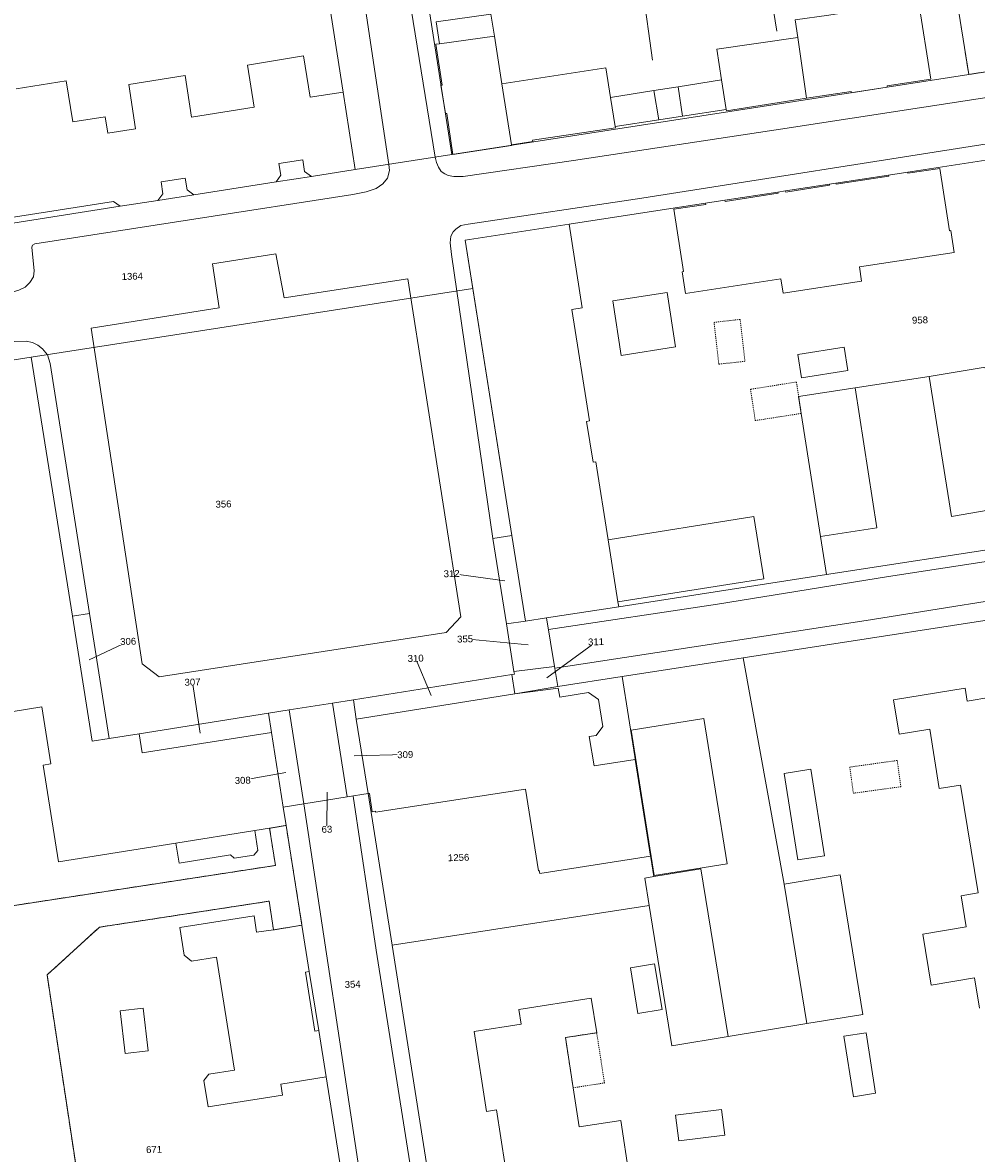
# Model space of a CAD drawing. Header units: millimetres. Extents: x -191 to 81095, y -508122 to 28741.
# Tile 222 of 251: x 5838 to 5936, y 9694 to 9809. Entities that reach past the tile are written whole.
import ezdxf

# ---------------------------------------------------------------- set-up
doc = ezdxf.new("R2010")
doc.units = ezdxf.units.MM
for name, pattern in [('VE22-087 DB - VST Hervest-Dorsten ALK VA2736$0$1', [0]), ('VE22-087 DB - VST Hervest-Dorsten ALK VA2736$0$2', [0.16, 0.06, -0.1]), ('VE22-087 DB - VST Hervest-Dorsten ALK VA2736$0$3', [0.26, 0.11, -0.15])]:
    doc.linetypes.add(name, pattern=pattern)
for name, color, linetype, lineweight in [('VE22-087 DB - VST Hervest-Dorsten ALK VA2736$0$AX_Bauteil', 7, 'VE22-087 DB - VST Hervest-Dorsten ALK VA2736$0$1', 18), ('VE22-087 DB - VST Hervest-Dorsten ALK VA2736$0$AX_Flurstueck', 9, 'VE22-087 DB - VST Hervest-Dorsten ALK VA2736$0$1', 18), ('VE22-087 DB - VST Hervest-Dorsten ALK VA2736$0$AX_Gebaeude', 7, 'VE22-087 DB - VST Hervest-Dorsten ALK VA2736$0$1', 18), ('VE22-087 DB - VST Hervest-Dorsten ALK VA2736$0$AX_Platz', 7, 'VE22-087 DB - VST Hervest-Dorsten ALK VA2736$0$1', 18), ('VE22-087 DB - VST Hervest-Dorsten ALK VA2736$0$AX_SonstigesBauwerkOderSonstigeEinrichtung', 7, 'VE22-087 DB - VST Hervest-Dorsten ALK VA2736$0$1', 18), ('VE22-087 DB - VST Hervest-Dorsten ALK VA2736$0$AX_Strassenverkehr', 7, 'VE22-087 DB - VST Hervest-Dorsten ALK VA2736$0$1', 18), ('VE22-087 DB - VST Hervest-Dorsten ALK VA2736$0$AX_Strassenverkehrsanlage', 7, 'VE22-087 DB - VST Hervest-Dorsten ALK VA2736$0$1', 18), ('VE22-087 DB - VST Hervest-Dorsten ALK VA2736$0$AX_Vegetationsmerkmal', 7, 'VE22-087 DB - VST Hervest-Dorsten ALK VA2736$0$1', 18), ('VE22-087 DB - VST Hervest-Dorsten ALK VA2736$0$AX_Weg', 7, 'VE22-087 DB - VST Hervest-Dorsten ALK VA2736$0$1', 18), ('VE22-087 DB - VST Hervest-Dorsten ALK VA2736$0$AX_Wohnbauflaeche', 7, 'VE22-087 DB - VST Hervest-Dorsten ALK VA2736$0$1', 18)]:
    doc.layers.add(name, color=color, linetype=linetype, lineweight=lineweight)
doc.layers.add('XREF ALK Kataster', color=251, linetype='Continuous')
doc.styles.add('VE22-087 DB - VST Hervest-Dorsten ALK VA2736$0$0', font='arial.ttf')

# ---------------------------------------------------------------- blocks, each defined once
blk = doc.blocks.new('VE22-087 DB - VST Hervest-Dorsten ALK VA2736')
at = {"layer": 'VE22-087 DB - VST Hervest-Dorsten ALK VA2736$0$AX_Bauteil', "color": 7, "linetype": 'VE22-087 DB - VST Hervest-Dorsten ALK VA2736$0$1', "lineweight": 13, "ltscale": 0.5}
for points in [[(5905.32, 9802.87, 0), (5902.86, 9802.49, 0), (5903.35, 9799.51, 0), (5905.79, 9799.88, 0)], [(5913.06, 9759.06, 0), (5898.19, 9756.7, 0), (5899.2, 9750.37, 0), (5914.07, 9752.73, 0)], [(5888.38, 9757.12, 0), (5886.45, 9756.82, 0), (5887.83, 9748.13, 0), (5889.76, 9748.41, 0)], [(5845.31, 9749.2, 0), (5843.57, 9748.92, 0), (5845.6, 9736.16, 0), (5847.31, 9736.43, 0)]]:
    blk.add_polyline3d(points, close=True, dxfattribs=at)
at = {"layer": 'VE22-087 DB - VST Hervest-Dorsten ALK VA2736$0$AX_Flurstueck', "linetype": 'VE22-087 DB - VST Hervest-Dorsten ALK VA2736$0$1', "lineweight": 13, "ltscale": 0.5}
for points in [[(5868.56, 9819.08, 0), (5871.18, 9802.33, 0), (5872.41, 9794.43, 0), (5882.27, 9795.96, 0), (5879.56, 9813.15, 0)], [(5933.08, 9816.01, 0), (5934.96, 9804.13, 0), (5938.91, 9804.74, 0), (5937.03, 9816.62, 0)], [(5835.34, 9788.64, 0), (5848.45, 9790.69, 0), (5852.3, 9791.29, 0), (5855.95, 9791.86, 0), (5864.34, 9793.17, 0), (5867.95, 9793.74, 0), (5872.41, 9794.43, 0), (5871.18, 9802.33, 0), (5868.56, 9819.08, 0)], [(5976.9, 9810.62, 0), (5969.13, 9809.41, 0), (5960.51, 9808.08, 0), (5938.91, 9804.74, 0), (5934.96, 9804.13, 0), (5926.65, 9802.84, 0), (5882.27, 9795.96, 0), (5872.41, 9794.43, 0), (5867.95, 9793.74, 0), (5864.34, 9793.17, 0), (5855.95, 9791.86, 0), (5852.3, 9791.29, 0), (5848.45, 9790.69, 0), (5835.34, 9788.64, 0)], [(5827.84, 9773.51, 0), (5839.38, 9775.3, 0), (5884.4, 9782.3, 0), (5883.61, 9787.24, 0), (5894.21, 9788.87, 0), (5908.12, 9791.01, 0), (5910.11, 9791.32, 0), (5915.5, 9792.15, 0), (5916.27, 9792.26, 0), (5920.75, 9792.95, 0), (5921.42, 9793.06, 0), (5926.78, 9793.88, 0), (5928.74, 9794.18, 0), (5949.06, 9797.31, 0), (5957.09, 9798.55, 0), (5968.55, 9800.31, 0), (5976.62, 9801.55, 0), (5980.57, 9802.15, 0), (5983.05, 9802.52, 0), (5985.03, 9802.83, 0), (5990.03, 9803.61, 0), (5988.6, 9812.43, 0)], [(5949.06, 9797.31, 0), (5928.74, 9794.18, 0), (5926.78, 9793.88, 0), (5921.42, 9793.06, 0), (5920.75, 9792.95, 0), (5916.27, 9792.26, 0), (5915.5, 9792.15, 0), (5910.11, 9791.32, 0), (5908.12, 9791.01, 0), (5894.21, 9788.87, 0), (5883.61, 9787.24, 0), (5884.4, 9782.3, 0), (5888.38, 9757.12, 0), (5889.76, 9748.41, 0), (5891.92, 9748.74, 0), (5899.28, 9749.88, 0), (5920.45, 9753.15, 0), (5939.92, 9756.15, 0)], [(5835.65, 9719.12, 0), (5864.27, 9723.5, 0), (5863.68, 9727.29, 0), (5865.36, 9727.58, 0), (5865.06, 9729.45, 0), (5863.86, 9737.05, 0), (5850.69, 9734.97, 0), (5850.39, 9736.91, 0), (5847.31, 9736.43, 0), (5845.6, 9736.16, 0), (5843.57, 9748.92, 0), (5839.38, 9775.3, 0), (5827.84, 9773.51, 0)], [(5939.92, 9756.15, 0), (5920.45, 9753.15, 0), (5899.28, 9749.88, 0), (5891.92, 9748.74, 0), (5892.74, 9743.79, 0), (5893.08, 9741.76, 0), (5899.62, 9742.77, 0), (5911.97, 9744.68, 0), (5945.84, 9749.91, 0)], [(5887.66, 9752.52, 0), (5882.24, 9753.25, 0)], [(5961.24, 9693.44, 0), (5959.03, 9706.8, 0), (5954.64, 9709.96, 0), (5952.7, 9711.35, 0), (5950.67, 9723.7, 0), (5952.06, 9725.63, 0), (5955.19, 9729.99, 0), (5953.73, 9738.83, 0), (5952.71, 9745.03, 0), (5951.45, 9747.79, 0), (5948.92, 9749.59, 0), (5945.84, 9749.91, 0), (5911.97, 9744.68, 0), (5899.62, 9742.77, 0), (5902.87, 9722.37, 0), (5901.92, 9722.22, 0), (5902.37, 9719.43, 0), (5876.16, 9715.36, 0), (5884.15, 9664.58, 0)], [(5845.27, 9744.46, 0), (5849.26, 9746.34, 0)], [(5890.03, 9745.98, 0), (5883.61, 9746.59, 0)], [(5891.93, 9742.64, 0), (5896.96, 9746.3, 0)], [(5880.14, 9740.82, 0), (5878.57, 9744.62, 0)], [(5856.61, 9736.97, 0), (5855.82, 9742.19, 0)], [(5848.02, 9665.79, 0), (5840.99, 9712.34, 0), (5846.33, 9717.21, 0), (5863.63, 9719.86, 0), (5864.08, 9716.93, 0), (5866.98, 9717.41, 0), (5865.36, 9727.58, 0), (5863.68, 9727.29, 0), (5864.27, 9723.5, 0), (5835.65, 9719.12, 0)], [(5872.3, 9734.67, 0), (5877.51, 9734.8, 0)], [(5865.34, 9732.98, 0), (5860.94, 9732.18, 0)], [(5869.56, 9730.97, 0), (5869.52, 9727.19, 0)]]:
    blk.add_polyline3d(points, dxfattribs=at)
for points in [[(5931.36, 9822.89, 0), (5930.07, 9826.19, 0), (5929.06, 9828.47, 0), (5893.64, 9823.49, 0), (5894.9, 9815.53, 0), (5879.56, 9813.15, 0), (5882.27, 9795.96, 0), (5926.65, 9802.84, 0), (5934.96, 9804.13, 0), (5933.08, 9816.01, 0), (5932.37, 9819.49, 0)], [(5888.38, 9757.12, 0), (5884.4, 9782.3, 0), (5839.38, 9775.3, 0), (5843.57, 9748.92, 0), (5845.31, 9749.2, 0), (5847.31, 9736.43, 0), (5850.39, 9736.91, 0), (5863.55, 9739.01, 0), (5865.69, 9739.35, 0), (5870.09, 9740.05, 0), (5872.22, 9740.39, 0), (5888.37, 9742.95, 0), (5888.64, 9743, 0), (5888.59, 9743.27, 0), (5887.83, 9748.13, 0), (5886.45, 9756.82, 0)], [(5889.76, 9748.41, 0), (5888.38, 9757.12, 0), (5886.45, 9756.82, 0), (5887.83, 9748.13, 0)], [(5847.31, 9736.43, 0), (5845.31, 9749.2, 0), (5843.57, 9748.92, 0), (5845.6, 9736.16, 0)], [(5891.92, 9748.74, 0), (5889.76, 9748.41, 0), (5887.83, 9748.13, 0), (5888.59, 9743.27, 0), (5892.74, 9743.79, 0)], [(5893.08, 9741.76, 0), (5892.74, 9743.79, 0), (5888.59, 9743.27, 0), (5888.64, 9743, 0), (5888.37, 9742.95, 0), (5888.68, 9740.99, 0)], [(5888.68, 9740.99, 0), (5888.37, 9742.95, 0), (5872.22, 9740.39, 0), (5872.52, 9738.43, 0)], [(5893.08, 9741.76, 0), (5888.68, 9740.99, 0), (5872.52, 9738.43, 0), (5873.73, 9730.82, 0), (5876.16, 9715.36, 0), (5902.37, 9719.43, 0), (5901.92, 9722.22, 0), (5902.87, 9722.37, 0), (5899.62, 9742.77, 0)], [(5871.6, 9730.49, 0), (5870.09, 9740.05, 0), (5865.69, 9739.35, 0), (5867.18, 9729.78, 0)], [(5872.52, 9738.43, 0), (5872.22, 9740.39, 0), (5870.09, 9740.05, 0), (5871.6, 9730.49, 0), (5873.73, 9730.82, 0)], [(5863.86, 9737.05, 0), (5863.55, 9739.01, 0), (5850.39, 9736.91, 0), (5850.69, 9734.97, 0)], [(5867.18, 9729.78, 0), (5865.69, 9739.35, 0), (5863.55, 9739.01, 0), (5863.86, 9737.05, 0), (5865.06, 9729.45, 0)], [(5876.16, 9715.36, 0), (5873.73, 9730.82, 0), (5871.6, 9730.49, 0), (5867.18, 9729.78, 0), (5865.06, 9729.45, 0), (5865.36, 9727.58, 0), (5866.98, 9717.41, 0), (5867.73, 9712.7, 0), (5868.69, 9706.67, 0), (5869.44, 9701.95, 0), (5874.89, 9667.78, 0), (5874.63, 9664.87, 0), (5872.83, 9662.25, 0), (5869.92, 9660.96, 0), (5873.56, 9661.89, 0), (5884.15, 9664.58, 0)], [(5863.63, 9719.86, 0), (5846.33, 9717.21, 0), (5840.99, 9712.34, 0), (5848.02, 9665.79, 0), (5849.7, 9664.59, 0), (5850.15, 9661.57, 0), (5853.01, 9658.34, 0), (5869.92, 9660.96, 0), (5872.83, 9662.25, 0), (5874.63, 9664.87, 0), (5874.89, 9667.78, 0), (5869.44, 9701.95, 0), (5868.69, 9706.67, 0), (5867.73, 9712.7, 0), (5866.98, 9717.41, 0), (5864.08, 9716.93, 0)]]:
    blk.add_polyline3d(points, close=True, dxfattribs=at)
at = {"layer": 'VE22-087 DB - VST Hervest-Dorsten ALK VA2736$0$AX_Gebaeude', "color": 7, "linetype": 'VE22-087 DB - VST Hervest-Dorsten ALK VA2736$0$1', "lineweight": 13, "ltscale": 0.5}
for points in [[(5929.85, 9811.59, 0), (5926.42, 9811.05, 0), (5920.69, 9810.18, 0), (5917.27, 9809.69, 0), (5917.53, 9807.91, 0), (5918.42, 9801.7, 0), (5922.96, 9802.4, 0), (5922.98, 9802.27, 0), (5926.65, 9802.84, 0), (5926.63, 9802.96, 0), (5931.08, 9803.66, 0)], [(5886.6, 9808.03, 0), (5886.25, 9810.29, 0), (5880.67, 9809.48, 0), (5881.01, 9807.27, 0)], [(5888.33, 9796.97, 0), (5887.36, 9803.19, 0), (5886.6, 9808.03, 0), (5881.01, 9807.27, 0), (5880.63, 9807.22, 0), (5881.28, 9803.04, 0), (5881.15, 9803.03, 0), (5881.61, 9800.14, 0), (5881.74, 9800.15, 0), (5882.37, 9795.98, 0), (5888.34, 9796.9, 0)], [(5917.53, 9807.91, 0), (5909.29, 9806.72, 0), (5909.77, 9803.58, 0), (5910.24, 9800.56, 0), (5910.26, 9800.43, 0), (5918.42, 9801.7, 0)], [(5898.91, 9798.83, 0), (5898.44, 9801.79, 0), (5897.97, 9804.8, 0), (5887.36, 9803.19, 0), (5888.33, 9796.97, 0), (5890.51, 9797.31, 0), (5890.48, 9797.44, 0), (5898.94, 9798.69, 0)], [(5909.77, 9803.58, 0), (5905.32, 9802.87, 0), (5905.79, 9799.88, 0), (5910.24, 9800.56, 0)], [(5902.86, 9802.49, 0), (5898.44, 9801.79, 0), (5898.91, 9798.83, 0), (5903.35, 9799.51, 0), (5905.79, 9799.88, 0), (5905.32, 9802.87, 0)], [(5906.09, 9781.8, 0), (5915.8, 9783.29, 0), (5916.03, 9781.83, 0), (5924.04, 9783.06, 0), (5923.81, 9784.51, 0), (5933.47, 9785.98, 0), (5933.13, 9788.23, 0), (5933, 9788.19, 0), (5932.02, 9794.56, 0), (5928.76, 9794.06, 0), (5928.74, 9794.18, 0), (5926.78, 9793.88, 0), (5926.8, 9793.75, 0), (5921.44, 9792.94, 0), (5921.42, 9793.06, 0), (5920.75, 9792.95, 0), (5920.77, 9792.83, 0), (5916.3, 9792.14, 0), (5916.27, 9792.26, 0), (5915.5, 9792.15, 0), (5915.52, 9792.02, 0), (5910.13, 9791.19, 0), (5910.11, 9791.32, 0), (5908.12, 9791.01, 0), (5908.14, 9790.89, 0), (5904.91, 9790.39, 0), (5905.89, 9784.03, 0), (5905.76, 9784.01, 0)], [(5895.56, 9780.34, 0), (5894.21, 9788.87, 0), (5883.61, 9787.24, 0), (5888.38, 9757.12, 0), (5886.45, 9756.82, 0), (5887.83, 9748.13, 0), (5889.76, 9748.41, 0), (5891.92, 9748.74, 0), (5899.28, 9749.88, 0), (5899.2, 9750.37, 0), (5914.07, 9752.73, 0), (5913.06, 9759.06, 0), (5898.19, 9756.7, 0), (5896.94, 9764.63, 0), (5896.67, 9764.6, 0), (5896, 9768.76, 0), (5896.28, 9768.81, 0), (5894.48, 9780.16, 0)], [(5904.2, 9781.92, 0), (5898.66, 9781.06, 0), (5899.53, 9775.49, 0), (5905.07, 9776.37, 0)], [(5922.27, 9776.33, 0), (5917.55, 9775.6, 0), (5917.92, 9773.2, 0), (5922.64, 9773.94, 0)], [(5938.92, 9760.06, 0), (5938.04, 9765.55, 0), (5937.04, 9771.81, 0), (5936.64, 9774.29, 0), (5930.94, 9773.34, 0), (5933.2, 9759.07, 0)], [(5923.37, 9772.19, 0), (5917.62, 9771.29, 0), (5917.89, 9769.58, 0), (5919.84, 9757.04, 0), (5925.58, 9757.93, 0)], [(5891.92, 9748.74, 0), (5889.76, 9748.41, 0), (5887.83, 9748.13, 0), (5888.59, 9743.27, 0), (5892.74, 9743.79, 0)], [(5871.6, 9730.49, 0), (5870.09, 9740.05, 0), (5865.69, 9739.35, 0), (5867.18, 9729.78, 0)], [(5910.32, 9723.67, 0), (5907.95, 9738.48, 0), (5900.53, 9737.3, 0), (5902.89, 9722.48, 0)], [(5918.85, 9733.3, 0), (5916.14, 9732.87, 0), (5917.53, 9724.06, 0), (5920.24, 9724.49, 0)], [(5862.49, 9725.04, 0), (5862.16, 9727.05, 0), (5854.13, 9725.77, 0), (5854.46, 9723.73, 0), (5859.69, 9724.57, 0), (5860.07, 9724.23, 0), (5862.07, 9724.55, 0)], [(5907.64, 9723.15, 0), (5902.87, 9722.37, 0), (5901.92, 9722.22, 0), (5902.37, 9719.43, 0), (5904.7, 9705.12, 0), (5910.42, 9706.06, 0)], [(5924.18, 9708.32, 0), (5921.86, 9722.53, 0), (5916.13, 9721.61, 0), (5918.46, 9707.38, 0)], [(5866.98, 9717.41, 0), (5864.08, 9716.93, 0), (5862.36, 9716.69, 0), (5862.1, 9718.36, 0), (5854.52, 9717.18, 0), (5854.96, 9714.35, 0), (5855.7, 9713.74, 0), (5858.27, 9714.15, 0), (5860.1, 9702.62, 0), (5857.5, 9702.22, 0), (5856.98, 9701.58, 0), (5857.41, 9698.9, 0), (5864.99, 9700.09, 0), (5864.81, 9701.21, 0), (5869.44, 9701.95, 0), (5868.69, 9706.67, 0), (5868.29, 9706.61, 0), (5867.34, 9712.64, 0), (5867.73, 9712.7, 0)], [(5902.93, 9713.46, 0), (5900.49, 9713.06, 0), (5901.24, 9708.42, 0), (5903.69, 9708.82, 0)], [(5900.66, 9682.79, 0), (5897.49, 9682.3, 0), (5896.11, 9691.23, 0), (5900.35, 9691.88, 0), (5899.48, 9697.52, 0), (5895.24, 9696.87, 0), (5894.63, 9700.84, 0), (5893.84, 9705.96, 0), (5897.03, 9706.45, 0), (5896.48, 9709.97, 0), (5889.09, 9708.82, 0), (5889.32, 9707.31, 0), (5884.53, 9706.57, 0), (5885.78, 9698.43, 0), (5886.81, 9698.58, 0), (5888.57, 9687.18, 0), (5887.53, 9687.02, 0), (5888.78, 9678.93, 0), (5893.9, 9679.72, 0), (5894.1, 9678.36, 0), (5901.18, 9679.45, 0)], [(5850.78, 9708.95, 0), (5848.43, 9708.67, 0), (5848.94, 9704.34, 0), (5851.3, 9704.62, 0)], [(5924.49, 9706.45, 0), (5922.24, 9706.09, 0), (5923.22, 9699.93, 0), (5925.47, 9700.29, 0)], [(5909.75, 9698.64, 0), (5905.08, 9698.05, 0), (5905.41, 9695.42, 0), (5910.08, 9696.01, 0)]]:
    blk.add_polyline3d(points, close=True, dxfattribs=at)
blk.add_polyline3d([(5939.63, 9741.05, 0), (5934.8, 9740.26, 0), (5934.59, 9741.58, 0), (5927.3, 9740.39, 0), (5927.87, 9736.89, 0), (5930.98, 9737.39, 0), (5931.96, 9731.34, 0), (5934.12, 9731.7, 0), (5935.91, 9720.7, 0), (5934.18, 9720.41, 0), (5934.7, 9717.23, 0), (5930.29, 9716.51, 0), (5931.13, 9711.3, 0), (5935.55, 9712.03, 0), (5936.05, 9708.96, 0)], dxfattribs=at)
at = {"layer": 'VE22-087 DB - VST Hervest-Dorsten ALK VA2736$0$AX_SonstigesBauwerkOderSonstigeEinrichtung', "color": 7, "linetype": 'VE22-087 DB - VST Hervest-Dorsten ALK VA2736$0$3', "lineweight": 13, "ltscale": 0.5}
for points in [[(5911.66, 9779.16, 0), (5909, 9778.86, 0), (5909.48, 9774.6, 0), (5912.14, 9774.89, 0)], [(5917.39, 9772.78, 0), (5912.71, 9772.04, 0), (5913.2, 9768.85, 0), (5917.89, 9769.58, 0), (5917.62, 9771.29, 0)], [(5927.67, 9734.2, 0), (5922.83, 9733.53, 0), (5923.2, 9730.86, 0), (5928.04, 9731.53, 0)], [(5897.03, 9706.45, 0), (5893.84, 9705.96, 0), (5894.63, 9700.84, 0), (5897.82, 9701.33, 0)]]:
    blk.add_polyline3d(points, close=True, dxfattribs=at)
at = {"layer": 'VE22-087 DB - VST Hervest-Dorsten ALK VA2736$0$AX_Strassenverkehr', "color": 253, "linetype": 'VE22-087 DB - VST Hervest-Dorsten ALK VA2736$0$1', "lineweight": 13, "ltscale": 0.5, "true_color": 0x999999}
blk.add_polyline3d([(5868.56, 9819.08, 0), (5871.18, 9802.33, 0), (5872.41, 9794.43, 0), (5882.27, 9795.96, 0), (5879.56, 9813.15, 0)], dxfattribs=at)
at = {"layer": 'VE22-087 DB - VST Hervest-Dorsten ALK VA2736$0$AX_Strassenverkehrsanlage', "color": 7, "linetype": 'VE22-087 DB - VST Hervest-Dorsten ALK VA2736$0$1', "lineweight": 13, "ltscale": 0.5, "true_color": 0xf7f7f0}
for points in [[(5875.83, 9794.96, 0), (5873.46, 9810.79, 0), (5872.23, 9812.05, 0), (5868.5, 9835.93, 0), (5864.24, 9862.53, 0), (5859.88, 9890.44, 0), (5858.77, 9898.08, 0)], [(5863.57, 9898.82, 0), (5865.85, 9884.79, 0), (5870.14, 9856.83, 0), (5873.43, 9835.84, 0), (5876.86, 9813.12, 0), (5877.91, 9812.07, 0), (5880.56, 9795.7, 0)], [(5880.56, 9795.7, 0), (5880.68, 9795.16, 0), (5880.9, 9794.68, 0), (5881.18, 9794.25, 0), (5881.53, 9793.99, 0), (5881.9, 9793.84, 0), (5882.45, 9793.73, 0), (5883.42, 9793.74, 0), (5894.66, 9795.37, 0), (5915.77, 9798.55, 0), (5960.05, 9805.34, 0), (5985.83, 9809.43, 0), (6009.19, 9812.95, 0), (6032.96, 9816.62, 0), (6033.83, 9816.89, 0), (6034.52, 9817.32, 0), (6034.92, 9817.7, 0), (6035.14, 9817.93, 0)], [(5877.77, 9783.3, 0), (5865.15, 9781.36, 0), (5864.32, 9785.84, 0), (5857.85, 9784.83, 0)], [(5716.46, 9749.5, 0), (5715.79, 9754.83, 0), (5715.74, 9755.85, 0), (5715.94, 9756.81, 0), (5716.36, 9757.57, 0), (5717.21, 9758.2, 0), (5718.44, 9758.59, 0), (5724.88, 9759.72, 0), (5769.45, 9766.56, 0), (5798.78, 9771.1, 0), (5826.08, 9775.19, 0), (5833.69, 9776.36, 0), (5837.72, 9776.91, 0), (5838.85, 9776.93, 0), (5839.49, 9776.82, 0), (5840.06, 9776.54, 0), (5840.54, 9776.15, 0), (5841.02, 9775.56, 0)], [(5841.02, 9775.56, 0), (5841.31, 9774.67, 0), (5845.31, 9749.2, 0)]]:
    blk.add_polyline3d(points, dxfattribs=at)
at = {"layer": 'VE22-087 DB - VST Hervest-Dorsten ALK VA2736$0$AX_Vegetationsmerkmal', "color": 7, "linetype": 'VE22-087 DB - VST Hervest-Dorsten ALK VA2736$0$1', "lineweight": 13, "ltscale": 0.5}
for points in [[(5915.41, 9808.56, 0), (5912.72, 9825.25, 0), (5916.95, 9825.93, 0), (5917.15, 9824.81, 0)], [(5901.72, 9812.75, 0), (5902.73, 9805.58, 0)]]:
    blk.add_polyline3d(points, dxfattribs=at)
at = {"layer": 'VE22-087 DB - VST Hervest-Dorsten ALK VA2736$0$AX_Weg', "color": 7, "linetype": 'VE22-087 DB - VST Hervest-Dorsten ALK VA2736$0$2', "lineweight": 13, "ltscale": 0.5}
blk.add_polyline3d([(5933.08, 9816.01, 0), (5934.96, 9804.13, 0), (5938.91, 9804.74, 0), (5937.03, 9816.62, 0)], dxfattribs=at)
at = {"layer": 'VE22-087 DB - VST Hervest-Dorsten ALK VA2736$0$AX_Wohnbauflaeche', "color": 253, "linetype": 'VE22-087 DB - VST Hervest-Dorsten ALK VA2736$0$1', "lineweight": 13, "ltscale": 0.5, "true_color": 0x999999}
blk.add_polyline3d([(5879.56, 9813.15, 0), (5882.27, 9795.96, 0), (5926.65, 9802.84, 0), (5934.96, 9804.13, 0), (5933.08, 9816.01, 0)], dxfattribs=at)
at = {"layer": 'VE22-087 DB - VST Hervest-Dorsten ALK VA2736$0$AX_Flurstueck', "char_height": 0.7, "attachment_point": 2, "rotation": 1.5894, "style": 'VE22-087 DB - VST Hervest-Dorsten ALK VA2736$0$0', "bg_fill": 3, "box_fill_scale": 1, "bg_fill_color": 256, "bg_fill_transparency": 0}
for s, insert in [('1364', (5849.67, 9783.91)), ('958', (5929.98, 9779.45)), ('356', (5858.97, 9760.69)), ('312', (5882.23, 9753.6)), ('355', (5883.6, 9746.94)), ('306', (5849.25, 9746.69)), ('311', (5896.95, 9746.65)), ('310', (5878.56, 9744.97)), ('307', (5855.81, 9742.54)), ('309', (5877.5, 9735.15)), ('308', (5860.93, 9732.53)), ('63', (5869.51, 9727.54)), ('1256', (5882.94, 9724.66)), ('354', (5872.14, 9711.74)), ('671', (5851.89, 9694.9))]:
    blk.add_mtext(s, dxfattribs=dict(at, insert=insert))
at = {"layer": 'VE22-087 DB - VST Hervest-Dorsten ALK VA2736$0$AX_Bauteil', "color": 7, "linetype": 'VE22-087 DB - VST Hervest-Dorsten ALK VA2736$0$1', "lineweight": 13, "ltscale": 0.5}
for points in [[(5888.37, 9742.95, 0), (5872.22, 9740.39, 0), (5870.09, 9740.05, 0), (5871.6, 9730.49, 0), (5873.73, 9730.82, 0), (5872.52, 9738.43, 0), (5888.68, 9740.99, 0)], [(5865.69, 9739.35, 0), (5863.55, 9739.01, 0), (5850.39, 9736.91, 0), (5850.69, 9734.97, 0), (5863.86, 9737.05, 0), (5865.06, 9729.45, 0), (5867.18, 9729.78, 0)]]:
    blk.add_polyline3d(points, close=True, dxfattribs=at)
at = {"layer": 'VE22-087 DB - VST Hervest-Dorsten ALK VA2736$0$AX_Gebaeude', "color": 7, "linetype": 'VE22-087 DB - VST Hervest-Dorsten ALK VA2736$0$1', "lineweight": 13, "ltscale": 0.5}
for points in [[(5834.26, 9789.08, 0), (5847.76, 9791.19, 0), (5848.45, 9790.69, 0), (5852.3, 9791.29, 0), (5852.81, 9791.98, 0), (5852.61, 9793.18, 0), (5855.08, 9793.57, 0), (5855.26, 9792.36, 0), (5855.95, 9791.86, 0), (5864.34, 9793.17, 0), (5864.81, 9793.86, 0), (5864.63, 9795.06, 0), (5867.06, 9795.44, 0), (5867.25, 9794.24, 0), (5867.95, 9793.74, 0), (5872.41, 9794.43, 0), (5871.18, 9802.33, 0), (5867.81, 9801.81, 0), (5867.13, 9806.02, 0), (5861.42, 9805.09, 0), (5862.09, 9800.81, 0), (5855.72, 9799.77, 0), (5855.06, 9804.04, 0), (5849.32, 9803.1, 0), (5850.01, 9798.6, 0), (5847.17, 9798.16, 0), (5846.91, 9799.81, 0), (5843.63, 9799.3, 0), (5842.95, 9803.47, 0), (5837.83, 9802.68, 0)], [(5835.62, 9738.89, 0), (5840.47, 9739.66, 0), (5841.39, 9733.87, 0), (5840.59, 9733.74, 0), (5842.16, 9723.87, 0), (5854.13, 9725.77, 0), (5862.16, 9727.05, 0), (5863.68, 9727.29, 0), (5865.36, 9727.58, 0), (5865.06, 9729.45, 0), (5867.18, 9729.78, 0), (5865.69, 9739.35, 0), (5863.55, 9739.01, 0), (5850.39, 9736.91, 0), (5847.31, 9736.43, 0), (5845.31, 9749.2, 0), (5843.57, 9748.92, 0), (5839.38, 9775.3, 0), (5827.84, 9773.51, 0)]]:
    blk.add_polyline3d(points, dxfattribs=at)
blk.add_polyline3d([(5896.21, 9741.12, 0), (5893.26, 9740.65, 0), (5893.11, 9741.56, 0), (5888.68, 9740.99, 0), (5888.37, 9742.95, 0), (5872.22, 9740.39, 0), (5870.09, 9740.05, 0), (5871.6, 9730.49, 0), (5873.73, 9730.82, 0), (5873.85, 9730.84, 0), (5874.15, 9728.98, 0), (5874.46, 9729.03, 0), (5874.47, 9728.95, 0), (5889.76, 9731.29, 0), (5891.1, 9722.97, 0), (5891.17, 9722.99, 0), (5891.22, 9722.69, 0), (5902.51, 9724.44, 0), (5900.94, 9734.31, 0), (5896.76, 9733.65, 0), (5896.27, 9736.64, 0), (5896.96, 9736.75, 0), (5897.65, 9737.68, 0), (5897.2, 9740.43, 0)], close=True, dxfattribs=at)
at = {"layer": 'VE22-087 DB - VST Hervest-Dorsten ALK VA2736$0$AX_Platz', "color": 254, "linetype": 'VE22-087 DB - VST Hervest-Dorsten ALK VA2736$0$1', "lineweight": 13, "ltscale": 0.5, "true_color": 0xd9ffd9}
blk.add_polyline3d([(5888.38, 9757.12, 0), (5884.4, 9782.3, 0), (5839.38, 9775.3, 0), (5843.57, 9748.92, 0), (5845.31, 9749.2, 0), (5847.31, 9736.43, 0), (5850.39, 9736.91, 0), (5863.55, 9739.01, 0), (5865.69, 9739.35, 0), (5870.09, 9740.05, 0), (5872.22, 9740.39, 0), (5888.37, 9742.95, 0), (5888.64, 9743, 0), (5888.59, 9743.27, 0), (5887.83, 9748.13, 0), (5886.45, 9756.82, 0)], close=True, dxfattribs=at)
at = {"layer": 'VE22-087 DB - VST Hervest-Dorsten ALK VA2736$0$AX_Strassenverkehr', "color": 253, "linetype": 'VE22-087 DB - VST Hervest-Dorsten ALK VA2736$0$1', "lineweight": 13, "ltscale": 0.5, "true_color": 0x999999}
for points in [[(5827.84, 9773.51, 0), (5839.38, 9775.3, 0), (5884.4, 9782.3, 0), (5883.61, 9787.24, 0), (5894.21, 9788.87, 0), (5908.12, 9791.01, 0), (5910.11, 9791.32, 0), (5915.5, 9792.15, 0), (5916.27, 9792.26, 0), (5920.75, 9792.95, 0), (5921.42, 9793.06, 0), (5926.78, 9793.88, 0), (5928.74, 9794.18, 0), (5949.06, 9797.31, 0), (5957.09, 9798.55, 0), (5968.55, 9800.31, 0), (5976.62, 9801.55, 0), (5980.57, 9802.15, 0), (5983.05, 9802.52, 0), (5985.03, 9802.83, 0), (5990.03, 9803.61, 0), (5993.77, 9804.23, 0), (5992.3, 9813, 0)], [(5976.9, 9810.62, 0), (5969.13, 9809.41, 0), (5960.51, 9808.08, 0), (5938.91, 9804.74, 0), (5934.96, 9804.13, 0), (5926.65, 9802.84, 0), (5882.27, 9795.96, 0), (5872.41, 9794.43, 0), (5867.95, 9793.74, 0), (5864.34, 9793.17, 0), (5855.95, 9791.86, 0), (5852.3, 9791.29, 0), (5848.45, 9790.69, 0), (5835.34, 9788.64, 0)], [(5939.92, 9756.15, 0), (5920.45, 9753.15, 0), (5899.28, 9749.88, 0), (5891.92, 9748.74, 0), (5889.76, 9748.41, 0), (5887.83, 9748.13, 0), (5888.59, 9743.27, 0), (5892.74, 9743.79, 0), (5893.08, 9741.76, 0), (5899.62, 9742.77, 0), (5911.97, 9744.68, 0), (5945.84, 9749.91, 0)]]:
    blk.add_polyline3d(points, dxfattribs=at)
blk.add_polyline3d([(5865.69, 9739.35, 0), (5867.18, 9729.78, 0), (5865.06, 9729.45, 0), (5865.36, 9727.58, 0), (5866.98, 9717.41, 0), (5867.73, 9712.7, 0), (5868.69, 9706.67, 0), (5869.44, 9701.95, 0), (5874.89, 9667.78, 0), (5875.15, 9664.8, 0), (5875.02, 9663.68, 0), (5874.51, 9662.74, 0), (5873.56, 9661.89, 0), (5884.15, 9664.58, 0), (5876.16, 9715.36, 0), (5873.73, 9730.82, 0), (5871.6, 9730.49, 0), (5870.09, 9740.05, 0)], close=True, dxfattribs=at)
at = {"layer": 'VE22-087 DB - VST Hervest-Dorsten ALK VA2736$0$AX_Strassenverkehrsanlage', "color": 7, "linetype": 'VE22-087 DB - VST Hervest-Dorsten ALK VA2736$0$1', "lineweight": 13, "ltscale": 0.5, "true_color": 0xf7f7f0}
for points in [[(6049, 9804.21, 0), (6048.75, 9806.37, 0), (6038.47, 9812.73, 0), (6003.72, 9807.28, 0), (6002.11, 9807.14, 0), (5999.27, 9807.84, 0), (5984.06, 9805.53, 0), (5981.22, 9803.91, 0), (5937.48, 9797.17, 0), (5901.63, 9791.53, 0), (5883.92, 9788.87, 0), (5883.18, 9788.72, 0), (5882.66, 9788.37, 0), (5882.39, 9788.1, 0), (5882.15, 9787.66, 0), (5882.1, 9786.97, 0), (5882.22, 9785.77, 0), (5886.45, 9756.82, 0)], [(5703.07, 9761.38, 0), (5704.05, 9761.3, 0), (5705.33, 9761.4, 0), (5721.06, 9763.81, 0), (5744.73, 9767.5, 0), (5766.95, 9771, 0), (5794.26, 9775.19, 0), (5819.33, 9779, 0), (5837.3, 9781.89, 0), (5838.11, 9782.16, 0), (5838.75, 9782.44, 0), (5839.24, 9782.92, 0), (5839.62, 9783.5, 0), (5839.67, 9784.13, 0), (5839.42, 9786.53, 0), (5839.51, 9786.73, 0), (5839.74, 9786.87, 0), (5872.18, 9791.9, 0), (5873.51, 9792.17, 0), (5874.54, 9792.51, 0), (5875.23, 9792.97, 0), (5875.71, 9793.56, 0), (5875.9, 9794.35, 0), (5875.83, 9794.96, 0)], [(5845.48, 9778.27, 0), (5858.52, 9780.34, 0), (5857.85, 9784.83, 0)], [(5845.48, 9778.27, 0), (5850.68, 9744.07, 0), (5852.41, 9742.74, 0), (5881.67, 9747.26, 0), (5883.16, 9748.84, 0), (5877.77, 9783.3, 0)], [(5968.08, 9686.88, 0), (5966.85, 9696.15, 0), (5965.69, 9703.17, 0), (5963.91, 9714.21, 0), (5962.02, 9725.58, 0), (5959.97, 9737.67, 0), (5958.05, 9749.8, 0), (5957.42, 9753.82, 0), (5957.17, 9754.52, 0), (5956.93, 9754.96, 0), (5956.76, 9755.22, 0), (5956.36, 9755.66, 0), (5955.9, 9756.06, 0), (5955.43, 9756.38, 0), (5954.92, 9756.64, 0), (5954.33, 9756.82, 0), (5953.63, 9756.88, 0), (5953.32, 9756.87, 0), (5952.52, 9756.78, 0), (5942.96, 9755.43, 0), (5926.77, 9752.97, 0), (5909.33, 9750.14, 0), (5892.12, 9747.54, 0)], [(5953.2, 9750.97, 0), (5952.68, 9751.72, 0), (5952.25, 9752.13, 0), (5951.84, 9752.18, 0), (5951.56, 9752.09, 0), (5950.9, 9753.09, 0), (5949.8, 9753.34, 0), (5948.63, 9753.29, 0), (5947.27, 9753.06, 0), (5946.28, 9752.74, 0), (5945.66, 9752.44, 0), (5944.92, 9751.72, 0), (5924.49, 9748.47, 0), (5892.77, 9743.62, 0)], [(5877.31, 9662.84, 0), (5877.18, 9664.03, 0), (5873.12, 9690.45, 0), (5867.18, 9729.78, 0)], [(5923.51, 9632.53, 0), (5923.05, 9632.44, 0), (5922.46, 9632.46, 0), (5921.86, 9632.58, 0), (5921.36, 9632.78, 0), (5919.17, 9634.11, 0), (5898.14, 9649.06, 0), (5890.85, 9654.27, 0), (5889.49, 9662.61, 0), (5885.71, 9662.08, 0), (5884.99, 9662.08, 0), (5884.39, 9662.2, 0), (5883.93, 9662.42, 0), (5883.54, 9662.66, 0), (5883.14, 9663.04, 0), (5882.85, 9663.5, 0), (5882.58, 9664.18, 0), (5882.37, 9665.46, 0), (5878.92, 9687.18, 0), (5874.56, 9714.88, 0), (5872.19, 9730.58, 0)]]:
    blk.add_polyline3d(points, dxfattribs=at)
at = {"layer": 'VE22-087 DB - VST Hervest-Dorsten ALK VA2736$0$AX_Weg', "color": 7, "linetype": 'VE22-087 DB - VST Hervest-Dorsten ALK VA2736$0$2', "lineweight": 13, "ltscale": 0.5}
blk.add_polyline3d([(5848.02, 9665.79, 0), (5840.99, 9712.34, 0), (5846.33, 9717.21, 0), (5863.63, 9719.86, 0), (5864.08, 9716.93, 0), (5866.98, 9717.41, 0), (5865.36, 9727.58, 0), (5863.68, 9727.29, 0), (5864.27, 9723.5, 0), (5835.65, 9719.12, 0)], dxfattribs=at)
at = {"layer": 'VE22-087 DB - VST Hervest-Dorsten ALK VA2736$0$AX_Wohnbauflaeche', "color": 253, "linetype": 'VE22-087 DB - VST Hervest-Dorsten ALK VA2736$0$1', "lineweight": 13, "ltscale": 0.5, "true_color": 0x999999}
for points in [[(5835.34, 9788.64, 0), (5848.45, 9790.69, 0), (5852.3, 9791.29, 0), (5855.95, 9791.86, 0), (5864.34, 9793.17, 0), (5867.95, 9793.74, 0), (5872.41, 9794.43, 0), (5871.18, 9802.33, 0), (5868.56, 9819.08, 0)], [(5949.06, 9797.31, 0), (5928.74, 9794.18, 0), (5926.78, 9793.88, 0), (5921.42, 9793.06, 0), (5920.75, 9792.95, 0), (5916.27, 9792.26, 0), (5915.5, 9792.15, 0), (5910.11, 9791.32, 0), (5908.12, 9791.01, 0), (5894.21, 9788.87, 0), (5883.61, 9787.24, 0), (5884.4, 9782.3, 0), (5888.38, 9757.12, 0), (5889.76, 9748.41, 0), (5891.92, 9748.74, 0), (5899.28, 9749.88, 0), (5920.45, 9753.15, 0), (5919.84, 9757.04, 0), (5917.89, 9769.58, 0), (5917.62, 9771.29, 0), (5923.37, 9772.19, 0), (5930.94, 9773.34, 0), (5936.64, 9774.29, 0)], [(5835.65, 9719.12, 0), (5864.27, 9723.5, 0), (5863.68, 9727.29, 0), (5865.36, 9727.58, 0), (5865.06, 9729.45, 0), (5867.18, 9729.78, 0), (5865.69, 9739.35, 0), (5863.55, 9739.01, 0), (5850.39, 9736.91, 0), (5847.31, 9736.43, 0), (5845.31, 9749.2, 0), (5843.57, 9748.92, 0), (5839.38, 9775.3, 0), (5827.84, 9773.51, 0)], [(5956.71, 9692.79, 0), (5955.57, 9699.28, 0), (5956.38, 9699.41, 0), (5954.64, 9709.96, 0), (5952.06, 9725.63, 0), (5949.99, 9738.23, 0), (5953.73, 9738.83, 0), (5952.71, 9745.03, 0), (5951.45, 9747.79, 0), (5948.92, 9749.59, 0), (5945.84, 9749.91, 0), (5911.97, 9744.68, 0), (5916.13, 9721.61, 0), (5921.86, 9722.53, 0), (5924.18, 9708.32, 0), (5918.46, 9707.38, 0), (5910.42, 9706.06, 0), (5904.7, 9705.12, 0), (5902.37, 9719.43, 0), (5876.16, 9715.36, 0), (5884.15, 9664.58, 0)]]:
    blk.add_polyline3d(points, dxfattribs=at)
for points in [[(5893.08, 9741.76, 0), (5892.74, 9743.79, 0), (5888.59, 9743.27, 0), (5888.64, 9743, 0), (5888.37, 9742.95, 0), (5872.22, 9740.39, 0), (5870.09, 9740.05, 0), (5871.6, 9730.49, 0), (5873.73, 9730.82, 0), (5872.52, 9738.43, 0), (5888.68, 9740.99, 0)], [(5846.33, 9717.21, 0), (5840.99, 9712.34, 0), (5848.02, 9665.79, 0), (5849.7, 9664.59, 0), (5850.15, 9661.57, 0), (5853.01, 9658.34, 0), (5869.92, 9660.96, 0), (5873.56, 9661.89, 0), (5874.51, 9662.74, 0), (5875.02, 9663.68, 0), (5875.15, 9664.8, 0), (5874.89, 9667.78, 0), (5869.44, 9701.95, 0), (5868.69, 9706.67, 0), (5867.73, 9712.7, 0), (5866.98, 9717.41, 0), (5864.08, 9716.93, 0), (5863.63, 9719.86, 0)]]:
    blk.add_polyline3d(points, close=True, dxfattribs=at)

msp = doc.modelspace()

# ---------------------------------------------------------------- block references
at = {"layer": 'XREF ALK Kataster', "color": 251}
msp.add_blockref('VE22-087 DB - VST Hervest-Dorsten ALK VA2736', (0, 0), dxfattribs=at)

doc.saveas('drawing.dxf')
